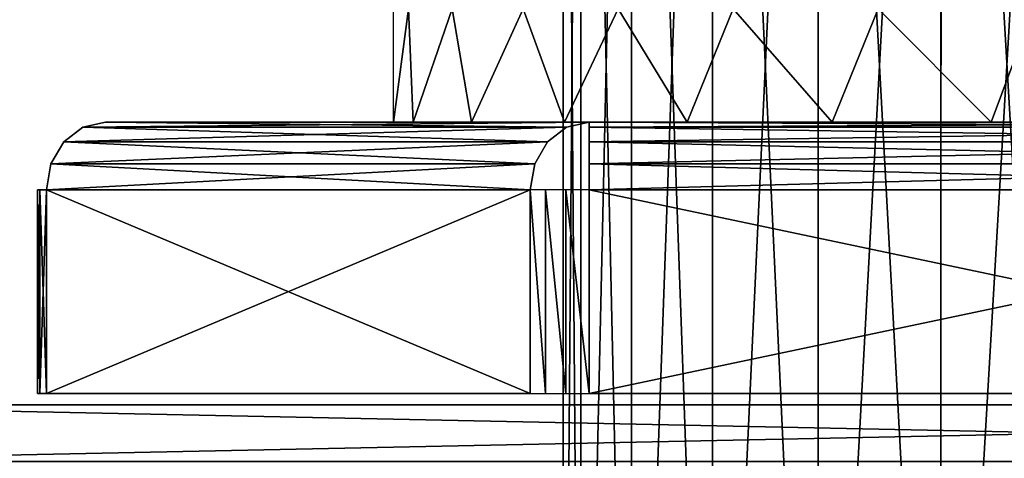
# Model space of a CAD drawing. Header units: millimetres. Extents: x -20 to 20, y 0 to 60.6.
# Tile 4 of 15: x -9.3 to -0.6, y 40 to 43.9. Entities that reach past the tile are written whole.
import ezdxf

# ---------------------------------------------------------------- set-up
doc = ezdxf.new("R2010")
doc.units = ezdxf.units.MM
doc.header["$LTSCALE"] = 81.481481
for name, color, linetype in [('107', 7, 'CONTINUOUS'), ('108', 7, 'CONTINUOUS'), ('132', 7, 'CONTINUOUS'), ('135', 7, 'CONTINUOUS'), ('136', 7, 'CONTINUOUS'), ('137', 7, 'CONTINUOUS'), ('139', 7, 'CONTINUOUS'), ('140', 7, 'CONTINUOUS'), ('29', 7, 'CONTINUOUS'), ('30', 7, 'CONTINUOUS'), ('37', 7, 'CONTINUOUS'), ('56', 7, 'CONTINUOUS'), ('57', 7, 'CONTINUOUS'), ('64', 7, 'CONTINUOUS'), ('84', 7, 'CONTINUOUS'), ('85', 7, 'CONTINUOUS'), ('88', 7, 'CONTINUOUS'), ('89', 7, 'CONTINUOUS'), ('90', 7, 'CONTINUOUS')]:
    doc.layers.add(name, color=color, linetype=linetype)

msp = doc.modelspace()

# ---------------------------------------------------------------- linework, layer by layer
at = {"layer": '107', "color": 254, "linetype": 'Continuous', "true_color": 0xcccccc}
for points in [[(-4.5, 53.5, 35), (-4.3467, 53.5, 36.1646), (-4.5, 33.5, 35), (-4.5, 53.5, 35)], [(-4.5, 33.5, 35), (-4.3467, 53.5, 36.1646), (-4.3466, 33.5, 36.1648), (-4.5, 33.5, 35)], [(-4.3467, 53.5, 36.1646), (-3.8974, 53.5, 37.2494), (-4.3466, 33.5, 36.1648), (-4.3467, 53.5, 36.1646)], [(-4.3466, 33.5, 36.1648), (-3.8974, 53.5, 37.2494), (-3.8968, 33.5, 37.2505), (-4.3466, 33.5, 36.1648)], [(-3.8974, 53.5, 37.2494), (-3.1826, 53.5, 38.1814), (-3.8968, 33.5, 37.2505), (-3.8974, 53.5, 37.2494)], [(-3.8968, 33.5, 37.2505), (-3.1826, 53.5, 38.1814), (-3.1814, 33.5, 38.1826), (-3.8968, 33.5, 37.2505)], [(-3.1826, 53.5, 38.1814), (-2.2505, 53.5, 38.8968), (-3.1814, 33.5, 38.1826), (-3.1826, 53.5, 38.1814)], [(-3.1814, 33.5, 38.1826), (-2.2505, 53.5, 38.8968), (-2.2494, 33.5, 38.8974), (-3.1814, 33.5, 38.1826)], [(-2.2505, 53.5, 38.8968), (-1.1648, 53.5, 39.3466), (-2.2494, 33.5, 38.8974), (-2.2505, 53.5, 38.8968)], [(-2.2494, 33.5, 38.8974), (-1.1648, 53.5, 39.3466), (-1.1646, 33.5, 39.3467), (-2.2494, 33.5, 38.8974)], [(-1.1648, 53.5, 39.3466), (0, 53.5, 39.5), (-1.1646, 33.5, 39.3467), (-1.1648, 53.5, 39.3466)], [(-1.1646, 33.5, 39.3467), (0, 53.5, 39.5), (0, 33.5, 39.5), (-1.1646, 33.5, 39.3467)]]:
    msp.add_3dface(points, dxfattribs=at)
at = {"layer": '108', "color": 254, "linetype": 'Continuous', "true_color": 0xcccccc}
for points in [[(-4.5, 53.5, 35), (-4.5, 33.5, 35), (-4.3467, 33.5, 33.8354), (-4.5, 53.5, 35)], [(-4.3466, 53.5, 33.8351), (-4.5, 53.5, 35), (-4.3467, 33.5, 33.8354), (-4.3466, 53.5, 33.8351)], [(-3.8974, 33.5, 32.7506), (-4.3466, 53.5, 33.8351), (-4.3467, 33.5, 33.8354), (-3.8974, 33.5, 32.7506)], [(-3.8971, 53.5, 32.7499), (-4.3466, 53.5, 33.8351), (-3.8974, 33.5, 32.7506), (-3.8971, 53.5, 32.7499)], [(-3.1826, 33.5, 31.8186), (-3.8971, 53.5, 32.7499), (-3.8974, 33.5, 32.7506), (-3.1826, 33.5, 31.8186)], [(-3.1822, 53.5, 31.8182), (-3.8971, 53.5, 32.7499), (-3.1826, 33.5, 31.8186), (-3.1822, 53.5, 31.8182)], [(-2.2505, 33.5, 31.1032), (-3.1822, 53.5, 31.8182), (-3.1826, 33.5, 31.8186), (-2.2505, 33.5, 31.1032)], [(-2.2503, 53.5, 31.103), (-3.1822, 53.5, 31.8182), (-2.2505, 33.5, 31.1032), (-2.2503, 53.5, 31.103)], [(-1.1648, 33.5, 30.6534), (-2.2503, 53.5, 31.103), (-2.2505, 33.5, 31.1032), (-1.1648, 33.5, 30.6534)], [(-1.1643, 53.5, 30.6532), (-2.2503, 53.5, 31.103), (-1.1648, 33.5, 30.6534), (-1.1643, 53.5, 30.6532)], [(0, 33.5, 30.5), (-1.1643, 53.5, 30.6532), (-1.1648, 33.5, 30.6534), (0, 33.5, 30.5)], [(-0.5859, 53.5, 30.5383), (-1.1643, 53.5, 30.6532), (0, 33.5, 30.5), (-0.5859, 53.5, 30.5383)]]:
    msp.add_3dface(points, dxfattribs=at)
at = {"layer": '132', "color": 254, "linetype": 'Continuous', "true_color": 0xcccccc}
for points in [[(-4.2724, 43, 27.6), (4.2724, 42.9543, 27.3704), (-4.2724, 42.9543, 27.3704), (-4.2724, 43, 27.6)], [(4.2724, 43, 27.6), (4.2724, 42.9543, 27.3704), (-4.2724, 43, 27.6), (4.2724, 43, 27.6)], [(-4.2724, 42.9543, 27.3704), (4.2724, 42.8243, 27.1757), (-4.2724, 42.8243, 27.1757), (-4.2724, 42.9543, 27.3704)], [(4.2724, 42.9543, 27.3704), (4.2724, 42.8243, 27.1757), (-4.2724, 42.9543, 27.3704), (4.2724, 42.9543, 27.3704)], [(-4.2724, 42.8243, 27.1757), (4.2724, 42.6296, 27.0457), (-4.2724, 42.6296, 27.0457), (-4.2724, 42.8243, 27.1757)], [(4.2724, 42.8243, 27.1757), (4.2724, 42.6296, 27.0457), (-4.2724, 42.8243, 27.1757), (4.2724, 42.8243, 27.1757)], [(4.2724, 42.4, 27), (-4.2724, 42.4, 27), (-4.2724, 42.6296, 27.0457), (4.2724, 42.4, 27)], [(4.2724, 42.6296, 27.0457), (4.2724, 42.4, 27), (-4.2724, 42.6296, 27.0457), (4.2724, 42.6296, 27.0457)]]:
    msp.add_3dface(points, dxfattribs=at)
at = {"layer": '135', "color": 254, "linetype": 'Continuous', "true_color": 0xcccccc}
for points in [[(-8.5448, 43, 35), (-4.4712, 42.9543, 27.4852), (-8.7436, 42.9543, 34.8852), (-8.5448, 43, 35)], [(-4.2724, 43, 27.6), (-4.4712, 42.9543, 27.4852), (-8.5448, 43, 35), (-4.2724, 43, 27.6)], [(-8.7436, 42.9543, 34.8852), (-4.6398, 42.8243, 27.3879), (-8.9122, 42.8243, 34.7879), (-8.7436, 42.9543, 34.8852)], [(-4.4712, 42.9543, 27.4852), (-4.6398, 42.8243, 27.3879), (-8.7436, 42.9543, 34.8852), (-4.4712, 42.9543, 27.4852)], [(-8.9122, 42.8243, 34.7879), (-4.7525, 42.6296, 27.3228), (-9.0248, 42.6296, 34.7228), (-8.9122, 42.8243, 34.7879)], [(-4.6398, 42.8243, 27.3879), (-4.7525, 42.6296, 27.3228), (-8.9122, 42.8243, 34.7879), (-4.6398, 42.8243, 27.3879)], [(-4.792, 42.4, 27.3), (-9.0644, 42.4, 34.7), (-9.0248, 42.6296, 34.7228), (-4.792, 42.4, 27.3)], [(-4.7525, 42.6296, 27.3228), (-4.792, 42.4, 27.3), (-9.0248, 42.6296, 34.7228), (-4.7525, 42.6296, 27.3228)]]:
    msp.add_3dface(points, dxfattribs=at)
at = {"layer": '136', "color": 254, "linetype": 'Continuous', "true_color": 0xcccccc}
for points in [[(-8.7436, 42.9543, 35.1148), (-4.2724, 43, 42.4), (-8.5448, 43, 35), (-8.7436, 42.9543, 35.1148)], [(-4.4712, 42.9543, 42.5148), (-4.2724, 43, 42.4), (-8.7436, 42.9543, 35.1148), (-4.4712, 42.9543, 42.5148)], [(-8.9122, 42.8243, 35.2121), (-4.4712, 42.9543, 42.5148), (-8.7436, 42.9543, 35.1148), (-8.9122, 42.8243, 35.2121)], [(-4.6398, 42.8243, 42.6121), (-4.4712, 42.9543, 42.5148), (-8.9122, 42.8243, 35.2121), (-4.6398, 42.8243, 42.6121)], [(-9.0248, 42.6296, 35.2772), (-4.6398, 42.8243, 42.6121), (-8.9122, 42.8243, 35.2121), (-9.0248, 42.6296, 35.2772)], [(-4.7525, 42.6296, 42.6772), (-4.6398, 42.8243, 42.6121), (-9.0248, 42.6296, 35.2772), (-4.7525, 42.6296, 42.6772)], [(-9.0644, 42.4, 35.3), (-4.7525, 42.6296, 42.6772), (-9.0248, 42.6296, 35.2772), (-9.0644, 42.4, 35.3)], [(-9.0644, 42.4, 35.3), (-4.792, 42.4, 42.7), (-4.7525, 42.6296, 42.6772), (-9.0644, 42.4, 35.3)]]:
    msp.add_3dface(points, dxfattribs=at)
at = {"layer": '137', "color": 254, "linetype": 'Continuous', "true_color": 0xcccccc}
for points in [[(-4.2724, 42.9543, 42.6296), (4.2724, 43, 42.4), (-4.2724, 43, 42.4), (-4.2724, 42.9543, 42.6296)], [(4.2724, 42.9543, 42.6296), (4.2724, 43, 42.4), (-4.2724, 42.9543, 42.6296), (4.2724, 42.9543, 42.6296)], [(-4.2724, 42.8243, 42.8243), (4.2724, 42.9543, 42.6296), (-4.2724, 42.9543, 42.6296), (-4.2724, 42.8243, 42.8243)], [(4.2724, 42.8243, 42.8243), (4.2724, 42.9543, 42.6296), (-4.2724, 42.8243, 42.8243), (4.2724, 42.8243, 42.8243)], [(-4.2724, 42.6296, 42.9543), (4.2724, 42.8243, 42.8243), (-4.2724, 42.8243, 42.8243), (-4.2724, 42.6296, 42.9543)], [(4.2724, 42.6296, 42.9543), (4.2724, 42.8243, 42.8243), (-4.2724, 42.6296, 42.9543), (4.2724, 42.6296, 42.9543)], [(-4.2724, 42.4, 43), (4.2724, 42.6296, 42.9543), (-4.2724, 42.6296, 42.9543), (-4.2724, 42.4, 43)], [(-4.2724, 42.4, 43), (4.2724, 42.4, 43), (4.2724, 42.6296, 42.9543), (-4.2724, 42.4, 43)]]:
    msp.add_3dface(points, dxfattribs=at)
at = {"layer": '139', "color": 254, "linetype": 'Continuous', "true_color": 0xcccccc}
for points in [[(-9.1243, 42.4, 35.1553), (-9.1448, 42.4, 35), (-9.1243, 40.6, 35.1553), (-9.1243, 42.4, 35.1553)], [(-9.1243, 40.6, 35.1553), (-9.1448, 42.4, 35), (-9.1448, 40.6, 35), (-9.1243, 40.6, 35.1553)], [(-9.1243, 40.6, 34.8447), (-9.1448, 40.6, 35), (-9.1243, 42.4, 34.8447), (-9.1243, 40.6, 34.8447)], [(-9.1448, 40.6, 35), (-9.1448, 42.4, 35), (-9.1243, 42.4, 34.8447), (-9.1448, 40.6, 35)], [(-9.0644, 42.4, 34.7), (-9.1243, 40.6, 34.8447), (-9.1243, 42.4, 34.8447), (-9.0644, 42.4, 34.7)], [(-9.0644, 40.6, 35.3), (-9.1243, 42.4, 35.1553), (-9.1243, 40.6, 35.1553), (-9.0644, 40.6, 35.3)], [(-9.0644, 40.6, 35.3), (-9.0644, 42.4, 35.3), (-9.1243, 42.4, 35.1553), (-9.0644, 40.6, 35.3)], [(-9.0644, 42.4, 34.7), (-9.0644, 40.6, 34.7), (-9.1243, 40.6, 34.8447), (-9.0644, 42.4, 34.7)]]:
    msp.add_3dface(points, dxfattribs=at)
at = {"layer": '140', "color": 254, "linetype": 'Continuous', "true_color": 0xcccccc}
for points in [[(-4.792, 42.4, 42.7), (-4.792, 40.6, 42.7), (-4.6581, 40.6, 42.8596), (-4.792, 42.4, 42.7)], [(-4.6581, 42.4, 42.8596), (-4.792, 42.4, 42.7), (-4.6581, 40.6, 42.8596), (-4.6581, 42.4, 42.8596)], [(-4.4776, 40.6, 42.9638), (-4.6581, 42.4, 42.8596), (-4.6581, 40.6, 42.8596), (-4.4776, 40.6, 42.9638)], [(-4.4776, 42.4, 42.9638), (-4.6581, 42.4, 42.8596), (-4.4776, 40.6, 42.9638), (-4.4776, 42.4, 42.9638)], [(-4.2724, 40.6, 43), (-4.2724, 42.4, 43), (-4.4776, 42.4, 42.9638), (-4.2724, 40.6, 43)], [(-4.2724, 40.6, 43), (-4.4776, 42.4, 42.9638), (-4.4776, 40.6, 42.9638), (-4.2724, 40.6, 43)]]:
    msp.add_3dface(points, dxfattribs=at)
at = {"layer": '29', "color": 7, "linetype": 'Continuous', "true_color": 0xf5f5f5}
for points in [[(-12.15, 40, 938), (12.15, 40.5, 938), (12.15, 40, 938), (-12.15, 40, 938)], [(-12.15, 40.5, 938), (12.15, 40.5, 938), (-12.15, 40, 938), (-12.15, 40.5, 938)]]:
    msp.add_3dface(points, dxfattribs=at)
at = {"layer": '30', "color": 7, "linetype": 'Continuous', "true_color": 0xf5f5f5}
for points in [[(12.15, 40.5, 968), (-12.15, 40.5, 968), (12.15, 40, 968), (12.15, 40.5, 968)], [(12.15, 40, 968), (-12.15, 40.5, 968), (-12.15, 40, 968), (12.15, 40, 968)]]:
    msp.add_3dface(points, dxfattribs=at)
at = {"layer": '37', "color": 7, "linetype": 'Continuous', "true_color": 0xf5f5f5}
for points in [[(-0.625, 40.5, 959.8325), (-12.15, 40.5, 968), (-0.2171, 40.5, 959.981), (-0.625, 40.5, 959.8325)], [(-12.15, 40.5, 968), (12.15, 40.5, 968), (0.625, 40.5, 959.8325), (-12.15, 40.5, 968)], [(-1.25, 40.5, 958.75), (-12.15, 40.5, 968), (-1.1746, 40.5, 959.1775), (-1.25, 40.5, 958.75)], [(-0.9576, 40.5, 959.5535), (-12.15, 40.5, 968), (-0.625, 40.5, 959.8325), (-0.9576, 40.5, 959.5535)], [(-1.1746, 40.5, 959.1775), (-12.15, 40.5, 968), (-0.9576, 40.5, 959.5535), (-1.1746, 40.5, 959.1775)], [(-8.7171, 40.5, 954.231), (-12.15, 40.5, 968), (-8.2829, 40.5, 954.231), (-8.7171, 40.5, 954.231)], [(-9.125, 40.5, 954.0825), (-12.15, 40.5, 968), (-8.7171, 40.5, 954.231), (-9.125, 40.5, 954.0825)], [(-9.4576, 40.5, 953.8035), (-12.15, 40.5, 968), (-9.125, 40.5, 954.0825), (-9.4576, 40.5, 953.8035)], [(-8.2829, 40.5, 954.231), (-12.15, 40.5, 968), (-1.25, 40.5, 958.75), (-8.2829, 40.5, 954.231)], [(12.15, 40.5, 938), (-12.15, 40.5, 938), (-0.625, 40.5, 946.1675), (12.15, 40.5, 938)], [(-0.2171, 40.5, 959.981), (-12.15, 40.5, 968), (0.2171, 40.5, 959.981), (-0.2171, 40.5, 959.981)], [(0.2171, 40.5, 959.981), (-12.15, 40.5, 968), (0.625, 40.5, 959.8325), (0.2171, 40.5, 959.981)], [(-9.125, 40.5, 951.9175), (-12.15, 40.5, 938), (-9.4576, 40.5, 952.1965), (-9.125, 40.5, 951.9175)], [(-12.15, 40.5, 938), (-9.125, 40.5, 951.9175), (-0.625, 40.5, 946.1675), (-12.15, 40.5, 938)], [(-1.1746, 40.5, 946.8225), (-9.125, 40.5, 951.9175), (-1.25, 40.5, 947.25), (-1.1746, 40.5, 946.8225)], [(-0.9576, 40.5, 946.4465), (-9.125, 40.5, 951.9175), (-1.1746, 40.5, 946.8225), (-0.9576, 40.5, 946.4465)], [(-0.625, 40.5, 946.1675), (-9.125, 40.5, 951.9175), (-0.9576, 40.5, 946.4465), (-0.625, 40.5, 946.1675)], [(-9.125, 40.5, 951.9175), (-8.7171, 40.5, 951.769), (-1.25, 40.5, 947.25), (-9.125, 40.5, 951.9175)], [(-8.7171, 40.5, 951.769), (-8.2829, 40.5, 951.769), (-1.25, 40.5, 947.25), (-8.7171, 40.5, 951.769)], [(-7.875, 40.5, 954.0825), (-8.2829, 40.5, 954.231), (-1.25, 40.5, 958.75), (-7.875, 40.5, 954.0825)], [(-8.2829, 40.5, 951.769), (-7.875, 40.5, 951.9175), (-1.25, 40.5, 947.25), (-8.2829, 40.5, 951.769)], [(-7.5424, 40.5, 953.8035), (-7.875, 40.5, 954.0825), (-1.25, 40.5, 958.75), (-7.5424, 40.5, 953.8035)], [(-7.875, 40.5, 951.9175), (-7.5424, 40.5, 952.1965), (-1.25, 40.5, 947.25), (-7.875, 40.5, 951.9175)], [(-7.5424, 40.5, 952.1965), (-7.3254, 40.5, 952.5725), (-1.25, 40.5, 947.25), (-7.5424, 40.5, 952.1965)], [(-7.3254, 40.5, 953.4275), (-7.5424, 40.5, 953.8035), (-1.25, 40.5, 947.25), (-7.3254, 40.5, 953.4275)], [(-1.25, 40.5, 947.25), (-7.5424, 40.5, 953.8035), (-1.25, 40.5, 958.75), (-1.25, 40.5, 947.25)], [(-7.25, 40.5, 953), (-7.3254, 40.5, 953.4275), (-1.25, 40.5, 947.25), (-7.25, 40.5, 953)], [(-7.3254, 40.5, 952.5725), (-7.25, 40.5, 953), (-1.25, 40.5, 947.25), (-7.3254, 40.5, 952.5725)], [(-0.2171, 40.5, 946.019), (12.15, 40.5, 938), (-0.625, 40.5, 946.1675), (-0.2171, 40.5, 946.019)]]:
    msp.add_3dface(points, dxfattribs=at)
at = {"layer": '56', "color": 7, "linetype": 'Continuous', "true_color": 0xf5f5f5}
for points in [[(-12.15, 40, 50), (12.15, 40.5, 50), (12.15, 40, 50), (-12.15, 40, 50)], [(-12.15, 40.5, 50), (12.15, 40.5, 50), (-12.15, 40, 50), (-12.15, 40.5, 50)]]:
    msp.add_3dface(points, dxfattribs=at)
at = {"layer": '57', "color": 7, "linetype": 'Continuous', "true_color": 0xf5f5f5}
for points in [[(12.15, 40.5, 80), (-12.15, 40.5, 80), (12.15, 40, 80), (12.15, 40.5, 80)], [(12.15, 40, 80), (-12.15, 40.5, 80), (-12.15, 40, 80), (12.15, 40, 80)]]:
    msp.add_3dface(points, dxfattribs=at)
at = {"layer": '64', "color": 7, "linetype": 'Continuous', "true_color": 0xf5f5f5}
for points in [[(-12.15, 40.5, 80), (12.15, 40.5, 80), (0.625, 40.5, 71.8325), (-12.15, 40.5, 80)], [(-9.4576, 40.5, 65.8035), (-12.15, 40.5, 80), (-9.125, 40.5, 66.0825), (-9.4576, 40.5, 65.8035)], [(-9.125, 40.5, 66.0825), (-12.15, 40.5, 80), (-8.7171, 40.5, 66.231), (-9.125, 40.5, 66.0825)], [(-8.7171, 40.5, 66.231), (-12.15, 40.5, 80), (-8.2829, 40.5, 66.231), (-8.7171, 40.5, 66.231)], [(-12.15, 40.5, 50), (-9.125, 40.5, 63.9175), (-0.625, 40.5, 58.1675), (-12.15, 40.5, 50)], [(-9.125, 40.5, 63.9175), (-12.15, 40.5, 50), (-9.4576, 40.5, 64.1965), (-9.125, 40.5, 63.9175)], [(12.15, 40.5, 50), (-12.15, 40.5, 50), (-0.625, 40.5, 58.1675), (12.15, 40.5, 50)], [(-8.2829, 40.5, 66.231), (-12.15, 40.5, 80), (-1.25, 40.5, 70.75), (-8.2829, 40.5, 66.231)], [(-1.25, 40.5, 70.75), (-12.15, 40.5, 80), (-1.1746, 40.5, 71.1775), (-1.25, 40.5, 70.75)], [(-1.1746, 40.5, 71.1775), (-12.15, 40.5, 80), (-0.9576, 40.5, 71.5535), (-1.1746, 40.5, 71.1775)], [(-0.9576, 40.5, 71.5535), (-12.15, 40.5, 80), (-0.625, 40.5, 71.8325), (-0.9576, 40.5, 71.5535)], [(-0.625, 40.5, 71.8325), (-12.15, 40.5, 80), (-0.2171, 40.5, 71.981), (-0.625, 40.5, 71.8325)], [(-0.2171, 40.5, 71.981), (-12.15, 40.5, 80), (0.2171, 40.5, 71.981), (-0.2171, 40.5, 71.981)], [(0.2171, 40.5, 71.981), (-12.15, 40.5, 80), (0.625, 40.5, 71.8325), (0.2171, 40.5, 71.981)], [(-1.1746, 40.5, 58.8225), (-9.125, 40.5, 63.9175), (-1.25, 40.5, 59.25), (-1.1746, 40.5, 58.8225)], [(-0.9576, 40.5, 58.4465), (-9.125, 40.5, 63.9175), (-1.1746, 40.5, 58.8225), (-0.9576, 40.5, 58.4465)], [(-0.625, 40.5, 58.1675), (-9.125, 40.5, 63.9175), (-0.9576, 40.5, 58.4465), (-0.625, 40.5, 58.1675)], [(-9.125, 40.5, 63.9175), (-8.7171, 40.5, 63.769), (-1.25, 40.5, 59.25), (-9.125, 40.5, 63.9175)], [(-8.7171, 40.5, 63.769), (-8.2829, 40.5, 63.769), (-1.25, 40.5, 59.25), (-8.7171, 40.5, 63.769)], [(-8.2829, 40.5, 63.769), (-7.875, 40.5, 63.9175), (-1.25, 40.5, 59.25), (-8.2829, 40.5, 63.769)], [(-7.875, 40.5, 66.0825), (-8.2829, 40.5, 66.231), (-1.25, 40.5, 70.75), (-7.875, 40.5, 66.0825)], [(-7.5424, 40.5, 65.8035), (-7.875, 40.5, 66.0825), (-1.25, 40.5, 70.75), (-7.5424, 40.5, 65.8035)], [(-7.875, 40.5, 63.9175), (-7.5424, 40.5, 64.1965), (-1.25, 40.5, 59.25), (-7.875, 40.5, 63.9175)], [(-7.3254, 40.5, 65.4275), (-7.5424, 40.5, 65.8035), (-1.25, 40.5, 59.25), (-7.3254, 40.5, 65.4275)], [(-7.5424, 40.5, 64.1965), (-7.3254, 40.5, 64.5725), (-1.25, 40.5, 59.25), (-7.5424, 40.5, 64.1965)], [(-1.25, 40.5, 59.25), (-7.5424, 40.5, 65.8035), (-1.25, 40.5, 70.75), (-1.25, 40.5, 59.25)], [(-7.3254, 40.5, 64.5725), (-7.25, 40.5, 65), (-1.25, 40.5, 59.25), (-7.3254, 40.5, 64.5725)], [(-7.25, 40.5, 65), (-7.3254, 40.5, 65.4275), (-1.25, 40.5, 59.25), (-7.25, 40.5, 65)], [(-0.2171, 40.5, 58.019), (12.15, 40.5, 50), (-0.625, 40.5, 58.1675), (-0.2171, 40.5, 58.019)]]:
    msp.add_3dface(points, dxfattribs=at)
at = {"layer": '84', "color": 254, "linetype": 'Continuous', "true_color": 0xcccccc}
for points in [[(-4.792, 42.4, 42.7), (-9.0644, 42.4, 35.3), (-4.792, 40.6, 42.7), (-4.792, 42.4, 42.7)], [(-9.0644, 42.4, 35.3), (-9.0644, 40.6, 35.3), (-4.792, 40.6, 42.7), (-9.0644, 42.4, 35.3)]]:
    msp.add_3dface(points, dxfattribs=at)
at = {"layer": '85', "color": 254, "linetype": 'Continuous', "true_color": 0xcccccc}
for points in [[(4.2724, 42.4, 43), (-4.2724, 42.4, 43), (4.2724, 40.6, 43), (4.2724, 42.4, 43)], [(4.2724, 40.6, 43), (-4.2724, 42.4, 43), (-4.2724, 40.6, 43), (4.2724, 40.6, 43)]]:
    msp.add_3dface(points, dxfattribs=at)
at = {"layer": '88', "color": 254, "linetype": 'Continuous', "true_color": 0xcccccc}
for points in [[(4.2724, 42.4, 27), (-4.2724, 40.6, 27), (-4.2724, 42.4, 27), (4.2724, 42.4, 27)], [(4.2724, 40.6, 27), (-4.2724, 40.6, 27), (4.2724, 42.4, 27), (4.2724, 40.6, 27)]]:
    msp.add_3dface(points, dxfattribs=at)
at = {"layer": '89', "color": 254, "linetype": 'Continuous', "true_color": 0xcccccc}
for points in [[(-4.792, 40.6, 27.3), (-9.0644, 40.6, 34.7), (-4.792, 42.4, 27.3), (-4.792, 40.6, 27.3)], [(-4.792, 42.4, 27.3), (-9.0644, 40.6, 34.7), (-9.0644, 42.4, 34.7), (-4.792, 42.4, 27.3)]]:
    msp.add_3dface(points, dxfattribs=at)
at = {"layer": '90', "color": 91, "linetype": 'Continuous', "true_color": 0x65f073}
for points in [[(-6, 44, 35), (-5.8688, 44, 33.7522), (-6, 43, 35), (-6, 44, 35)], [(-6, 43, 35), (-5.8688, 44, 33.7522), (-5.8255, 43, 33.5636), (-6, 43, 35)], [(-5.8688, 44, 33.7522), (-5.4812, 44, 32.5594), (-5.8255, 43, 33.5636), (-5.8688, 44, 33.7522)], [(-5.8255, 43, 33.5636), (-5.4812, 44, 32.5594), (-5.3123, 43, 32.2109), (-5.8255, 43, 33.5636)], [(-5.4812, 44, 32.5594), (-4.8542, 44, 31.4734), (-5.3123, 43, 32.2109), (-5.4812, 44, 32.5594)], [(-5.3123, 43, 32.2109), (-4.8542, 44, 31.4734), (-4.4903, 43, 31.0204), (-5.3123, 43, 32.2109)], [(-4.8542, 44, 31.4734), (-4.0151, 44, 30.5414), (-4.4903, 43, 31.0204), (-4.8542, 44, 31.4734)], [(-4.4903, 43, 31.0204), (-4.0151, 44, 30.5414), (-3.4077, 43, 30.0616), (-4.4903, 43, 31.0204)], [(-4.0151, 44, 30.5414), (-3, 44, 29.8038), (-3.4077, 43, 30.0616), (-4.0151, 44, 30.5414)], [(-3.4077, 43, 30.0616), (-3, 44, 29.8038), (-2.1268, 43, 29.3896), (-3.4077, 43, 30.0616)], [(-2.1268, 43, 29.3896), (-3, 44, 29.8038), (-1.7193, 44, 29.2516), (-2.1268, 43, 29.3896)], [(-0.7217, 43, 29.0436), (-2.1268, 43, 29.3896), (-1.7193, 44, 29.2516), (-0.7217, 43, 29.0436)], [(-0.3474, 44, 29.0101), (-0.7217, 43, 29.0436), (-1.7193, 44, 29.2516), (-0.3474, 44, 29.0101)], [(0.7237, 43, 29.0438), (-0.7217, 43, 29.0436), (-0.3474, 44, 29.0101), (0.7237, 43, 29.0438)]]:
    msp.add_3dface(points, dxfattribs=at)

doc.saveas('drawing.dxf')
